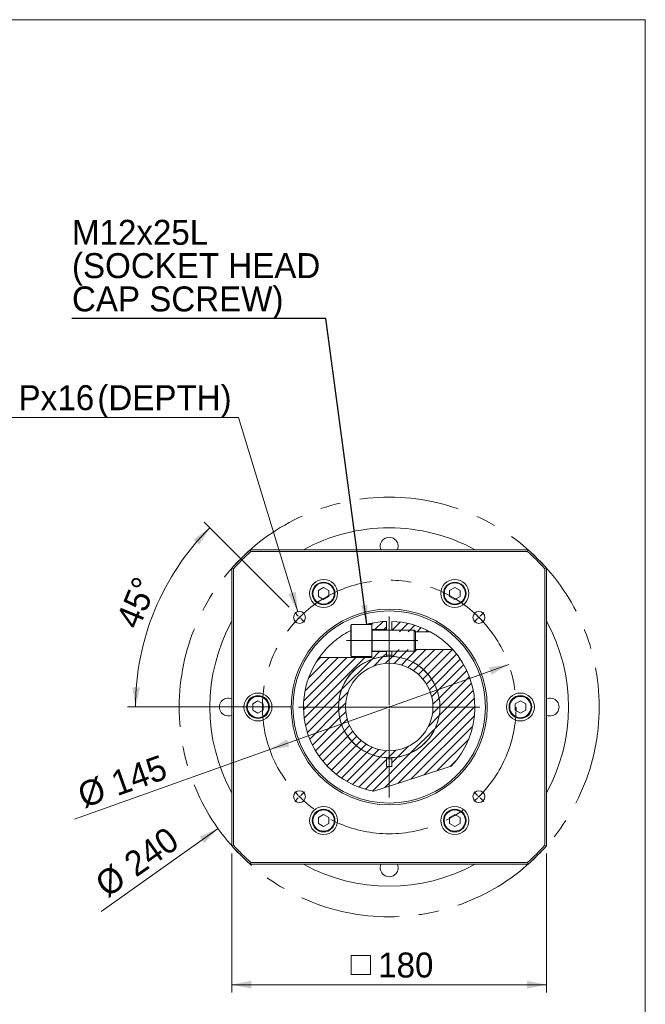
# Model space of a CAD drawing. Header units: millimetres. Extents: x 45 to 1292, y 45 to 900.
# Tile 4 of 4: x 934 to 1292, y 337 to 900. Entities that reach past the tile are written whole.
import ezdxf

# ---------------------------------------------------------------- set-up
doc = ezdxf.new("R2010")
doc.units = ezdxf.units.MM
doc.header["$LTSCALE"] = 4.5
doc.linetypes.add('CENTERX2', pattern=[20.32, 12.7, -2.54, 2.54, -2.54])
doc.styles.add('SLDTEXTSTYLE0', font='ARIAL.TTF', dxfattribs={"width": 0.948})
doc.styles.get("Standard").update_dxf_attribs({"font": 'ARIAL.TTF'})
doc.dimstyles.new('SLDDIMSTYLE10', dxfattribs={"dimtxt": 13.868921, "dimasz": 11.25, "dimexe": 0, "dimexo": 0.0625, "dimgap": 3.46723, "dimtad": 1, "dimdec": 4, "dimrnd": 1e-09, "dimzin": 12, "dimdsep": 46, "dimtxsty": 'SLDTEXTSTYLE0', "dimsah": 1, "dimcen": 0.09, "dimadec": 0, "dimazin": 0, "dimtfac": 1, "dimtdec": 4, "dimtmove": 0, "dimatfit": 3, "dimfxl": 0, "dimtolj": 1, "dimtzin": 12, "dimarcsym": 0})
doc.dimstyles.new('SLDDIMSTYLE2', dxfattribs={"dimtxt": 13.868921, "dimasz": 11.25, "dimexe": 0, "dimexo": 0.0625, "dimgap": 3.46723, "dimtad": 1, "dimdec": 4, "dimrnd": 1e-09, "dimzin": 12, "dimdsep": 46, "dimtxsty": 'SLDTEXTSTYLE0', "dimsah": 1, "dimcen": 0.09, "dimadec": 0, "dimazin": 0, "dimtfac": 1, "dimtdec": 4, "dimtofl": 0, "dimtmove": 0, "dimatfit": 3, "dimfxl": 0, "dimtolj": 1, "dimtzin": 12, "dimarcsym": 0})
doc.dimstyles.new('SLDDIMSTYLE5', dxfattribs={"dimtxt": 0, "dimasz": 11.25, "dimexe": 0, "dimexo": 0.0625, "dimgap": 0, "dimtad": 0, "dimtih": 1, "dimtoh": 1, "dimdec": 0, "dimrnd": 1e-09, "dimzin": 0, "dimdsep": 46, "dimtxsty": 'Standard', "dimsah": 1, "dimcen": 0.09, "dimadec": 0, "dimazin": 0, "dimtfac": 11.25, "dimtdec": 0, "dimtofl": 0, "dimtmove": 0, "dimatfit": 3, "dimfxl": 0, "dimtolj": 1, "dimtzin": 0, "dimarcsym": 0})
doc.dimstyles.new('SLDDIMSTYLE7', dxfattribs={"dimtxt": 13.868921, "dimasz": 11.25, "dimexe": 0, "dimexo": 0.0625, "dimgap": 3.46723, "dimtad": 0, "dimtih": 1, "dimtoh": 1, "dimdec": 0, "dimrnd": 1e-09, "dimzin": 12, "dimdsep": 46, "dimtxsty": 'SLDTEXTSTYLE0', "dimsah": 1, "dimcen": 0.09, "dimadec": 0, "dimazin": 0, "dimtfac": 1, "dimtdec": 4, "dimtofl": 0, "dimtmove": 0, "dimatfit": 3, "dimfxl": 0, "dimtolj": 1, "dimtzin": 12, "dimarcsym": 0})
doc.dimstyles.new('SLDDIMSTYLE8', dxfattribs={"dimtxt": 13.868921, "dimasz": 11.25, "dimexe": 0, "dimexo": 0.0625, "dimgap": 3.46723, "dimtad": 1, "dimdec": 4, "dimlfac": 4.5, "dimzin": 12, "dimdsep": 46, "dimtxsty": 'SLDTEXTSTYLE0', "dimsah": 1, "dimcen": 0.09, "dimadec": 4, "dimazin": 0, "dimtfac": 1, "dimtdec": 4, "dimtofl": 0, "dimtmove": 0, "dimatfit": 3, "dimfxl": 0, "dimtolj": 1, "dimtzin": 12, "dimarcsym": 0})
doc.dimstyles.new('SLDDIMSTYLE9', dxfattribs={"dimtxt": 13.868921, "dimasz": 11.25, "dimexe": 0, "dimexo": 0.0625, "dimgap": 3.46723, "dimtad": 1, "dimdec": 4, "dimrnd": 1e-09, "dimzin": 12, "dimdsep": 46, "dimtxsty": 'SLDTEXTSTYLE0', "dimsah": 1, "dimcen": 0.09, "dimadec": 0, "dimazin": 0, "dimtfac": 1, "dimtdec": 4, "dimtofl": 0, "dimtmove": 0, "dimatfit": 3, "dimfxl": 0, "dimtolj": 1, "dimtzin": 12, "dimarcsym": 0})

# ---------------------------------------------------------------- blocks, each defined once
blk = doc.blocks.new('*D34')
at = {"color": 7, "linetype": 'Continuous', "lineweight": 0}
blk.add_line((1047.28, 437.33), (980.46, 389.89), dxfattribs=at)
blk.add_solid([(1047.28, 437.33), (1036.81, 432.65), (1039.41, 428.98)], dxfattribs=at)
at = {"color": 7, "linetype": 'Continuous', "lineweight": 0, "char_height": 14.287, "attachment_point": 1, "rotation": 35.372, "style": 'SLDTEXTSTYLE0'}
for s, insert in [('240', (992.13, 420.74)), ('%%c', (975.63, 409.03))]:
    blk.add_mtext(s, dxfattribs=dict(at, insert=insert))
blk = doc.blocks.new('*D35')
at = {"color": 7, "linetype": 'Continuous', "lineweight": 0}
for q in [(1213.42, 531.14), (965.21, 442.66)]:
    blk.add_line((1076.84, 482.45), q, dxfattribs=at)
for points in [[(1213.42, 531.14), (1202.07, 529.48), (1203.58, 525.24)], [(1076.84, 482.45), (1088.19, 484.11), (1086.68, 488.35)]]:
    blk.add_solid(points, dxfattribs=at)
at = {"color": 7, "linetype": 'Continuous', "lineweight": 0, "char_height": 14.287, "attachment_point": 1, "rotation": 19.6207, "style": 'SLDTEXTSTYLE0'}
for s, insert in [('145', (984.82, 469.17)), ('%%c', (965.77, 462.38))]:
    blk.add_mtext(s, dxfattribs=dict(at, insert=insert))
blk = doc.blocks.new('SW_SYMBOL_MOD_BOX')
at = {"color": 0, "linetype": 'Continuous', "lineweight": 0}
for p, q in [((900, 900), (900, 3600)), ((900, 3600), (3600, 3600)), ((3600, 3600), (3600, 900)), ((900, 900), (3600, 900))]:
    blk.add_line(p, q, dxfattribs=at)
blk = doc.blocks.new('*D36')
at = {"color": 7, "linetype": 'Continuous', "lineweight": 0}
for p, q in [((1055.13, 422.92), (1055.13, 343.43)), ((1235.13, 422.92), (1235.13, 343.43)), ((1055.13, 347.93), (1235.13, 347.93))]:
    blk.add_line(p, q, dxfattribs=at)
for points in [[(1055.13, 347.93), (1066.38, 345.68), (1066.38, 350.18)], [(1235.13, 347.93), (1223.88, 350.18), (1223.88, 345.68)]]:
    blk.add_solid(points, dxfattribs=at)
at = {"color": 7, "linetype": 'Continuous', "lineweight": 0, "xscale": 0.004092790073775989, "yscale": 0.004092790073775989, "zscale": 0.004092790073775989}
blk.add_blockref('SW_SYMBOL_MOD_BOX', (1119.67, 349.99), dxfattribs=at)
at = {"color": 7, "linetype": 'Continuous', "lineweight": 0, "insert": (1138.84, 366.34), "char_height": 14.287, "attachment_point": 1, "style": 'SLDTEXTSTYLE0'}
blk.add_mtext('180', dxfattribs=at)
blk = doc.blocks.new('*D38')
at = {"color": 7, "linetype": 'Continuous', "lineweight": 0}
for p, q in [((1058.97, 672.48), (830.7, 672.48)), ((1092.87, 561.31), (1058.97, 672.48))]:
    blk.add_line(p, q, dxfattribs=at)
blk.add_solid([(1092.87, 561.31), (1091.74, 572.73), (1087.44, 571.42)], dxfattribs=at)
at = {"color": 7, "linetype": 'Continuous', "lineweight": 0, "attachment_point": 1, "style": 'SLDTEXTSTYLE0'}
for s, insert, char_height in [('4', (836.66, 690.9), 14.29), ('M8x1.25', (854.41, 690.9), 14.287), ('Px', (933.27, 690.9), 14.287), ('16', (955.49, 690.9), 14.287), ('(DEPTH)', (978.33, 690.9), 14.287), ('-', (848.07, 690.9), 14.29)]:
    blk.add_mtext(s, dxfattribs=dict(at, insert=insert, char_height=char_height))
blk = doc.blocks.new('*D39')
at = {"color": 7, "linetype": 'Continuous', "lineweight": 0}
for p, q in [((1087.93, 564), (1039.4, 612.52)), ((1088.87, 506.8), (995.61, 506.8))]:
    blk.add_line(p, q, dxfattribs=at)
blk.add_arc((1145.13, 506.8), 145.02, 135, 180, dxfattribs=at)
for points in [[(1042.58, 609.34), (1033.29, 602.61), (1036.59, 599.56)], [(1000.11, 506.8), (1002.79, 517.95), (998.29, 518.12)]]:
    blk.add_solid(points, dxfattribs=at)
at = {"color": 7, "linetype": 'Continuous', "lineweight": 0, "insert": (988.62, 556.05), "char_height": 14.287, "attachment_point": 1, "rotation": 67.5, "style": 'SLDTEXTSTYLE0'}
blk.add_mtext('45°', dxfattribs=at)
blk = doc.blocks.new('SW_NOTE_3')
at = {"color": 0, "linetype": 'Continuous', "lineweight": 0, "attachment_point": 1, "style": 'SLDTEXTSTYLE0'}
for s, insert, char_height in [('M12x25L', (0.01, 56.52), 14.287), ('(SOCKET HEAD', (0.01, 37.47), 14.2875), ('CAP SCREW)', (0.01, 18.42), 14.287)]:
    blk.add_mtext(s, dxfattribs=dict(at, insert=insert, char_height=char_height))
blk = doc.blocks.new('SW_CENTERMARKSYMBOL_1')
at = {"color": 0, "linetype": 'Continuous', "lineweight": 0}
for p, q in [((-0.71, 0.71), (-2.76, 2.76)), ((0, 0), (-0.35, 0.35)), ((0, 0), (0.35, -0.35)), ((51.27, -50.27), (51.27, 0.5)), ((102.53, 0), (102.18, -0.35)), ((102.53, 0), (102.88, 0.35)), ((103.24, 0.71), (105.29, 2.76)), ((0.71, -0.71), (2.76, -2.76)), ((101.82, -0.71), (99.77, -2.76)), ((50.27, -51.27), (-0.5, -51.27)), ((51.27, -51.27), (50.77, -51.27)), ((51.27, -51.27), (51.27, -50.77)), ((51.27, -51.27), (51.27, -51.77)), ((51.27, -51.27), (51.77, -51.27)), ((51.27, -52.27), (51.27, -103.03)), ((52.27, -51.27), (103.03, -51.27)), ((0.71, -101.82), (2.76, -99.77)), ((101.82, -101.82), (99.77, -99.77)), ((-0.71, -103.24), (-2.76, -105.29)), ((0, -102.53), (-0.35, -102.88)), ((0, -102.53), (0.35, -102.18)), ((102.53, -102.53), (102.18, -102.18)), ((102.53, -102.53), (102.88, -102.88)), ((103.24, -103.24), (105.29, -105.29))]:
    blk.add_line(p, q, dxfattribs=at)
for start, end in [(135, 135.3951), (134.6049, 135), (131.9179, 134.2097), (45.7903, 48.0821), (45, 45.3951), (44.6049, 45), (135.7903, 138.0821), (41.9179, 44.2097), (221.9179, 224.2097), (315.7903, 318.0821), (224.6049, 225), (225, 225.3951), (225.7903, 228.0821), (311.9179, 314.2097), (314.6049, 315), (315, 315.3951)]:
    blk.add_arc((51.27, -51.27), 72.5, start, end, dxfattribs=at)

msp = doc.modelspace()

# ---------------------------------------------------------------- hatches: boundary and pattern name
at = {"linetype": 'Continuous', "lineweight": 0}
h = msp.add_hatch(dxfattribs=at)
h.set_pattern_fill('ANSI31', scale=1.125, style=0)
edge = h.paths.add_edge_path(flags=0)
edge.add_arc((1145.130329, 506.79505), 49, 91.75422649, 102.96946885)
edge.add_line((1134.13317, 554.54505), (1135.130329, 554.54505))
edge.add_line((1135.130329, 554.54505), (1135.130329, 551.04505))
edge.add_line((1135.130329, 551.04505), (1143.630329, 551.04505))
edge.add_line((1143.630329, 551.04505), (1143.630329, 555.772085))
h = msp.add_hatch(dxfattribs=at)
h.set_pattern_fill('ANSI31', scale=1.125, style=0)
edge = h.paths.add_edge_path(flags=0)
edge.add_arc((1145.130329, 506.79505), 49, 61.59316607, 88.24577351)
edge.add_line((1146.630329, 555.772085), (1146.630329, 549.89505))
edge.add_line((1146.630329, 549.89505), (1168.441056, 549.89505))
h = msp.add_hatch(dxfattribs=at)
h.set_pattern_fill('ANSI31', scale=1.125, style=0)
edge = h.paths.add_edge_path(flags=0)
edge.add_arc((1145.130329, 506.79505), 29, 92.96489785, 267.03510215, ccw=False)
edge.add_line((1143.630329, 535.756231), (1143.630329, 538.54505))
edge.add_line((1143.630329, 538.54505), (1135.130329, 538.54505))
edge.add_line((1135.130329, 538.54505), (1135.130329, 535.04505))
edge.add_line((1135.130329, 535.04505), (1105.093627, 535.04505))
edge.add_arc((1145.130329, 506.79505), 49, 144.79310748, 259.59316607)
edge.add_line((1136.279142, 458.601103), (1180.61878, 473.007925))
edge.add_arc((1145.130329, 506.79505), 49, 316.40683393, 402.1774186)
edge.add_line((1181.442723, 539.69505), (1146.630329, 539.69505))
edge.add_line((1146.630329, 539.69505), (1146.630329, 535.756231))
edge.add_arc((1145.130329, 506.79505), 29, -87.03510215, 87.03510215, ccw=False)
edge.add_line((1146.630329, 477.833869), (1146.630329, 472.79505))
edge.add_line((1146.630329, 472.79505), (1143.630329, 472.79505))
edge.add_line((1143.630329, 472.79505), (1143.630329, 477.833869))
h = msp.add_hatch(dxfattribs=at)
h.set_pattern_fill('ANSI31', scale=1.125, style=0)
edge = h.paths.add_edge_path(flags=0)
edge.add_arc((1145.130329, 506.79505), 29, 0, 360)
edge = h.paths.add_edge_path(flags=0)
edge.add_arc((1145.130329, 506.79505), 25, 0, 360)

# ---------------------------------------------------------------- linework, layer by layer
at = {"color": 7, "linetype": 'Continuous', "lineweight": 0}
for p, q in [((45, 900), (1291.5, 900)), ((1291.5, 900), (1291.5, 45))]:
    msp.add_line(p, q, dxfattribs=at)
at = {"color": 7, "linetype": 'Continuous', "lineweight": 15}
for p, q in [((1065.757789, 596.795053), (1224.502869, 596.795053)), ((1065.757789, 596.795053), (1066.136658, 595.795051)), ((1224.124, 595.795051), (1066.136658, 595.795051)), ((1224.124, 595.795051), (1224.502869, 596.795053)), ((1055.130325, 586.16759), (1056.130327, 585.78872)), ((1055.130325, 427.42251), (1055.130325, 586.16759)), ((1234.13033, 585.78872), (1235.130332, 586.16759)), ((1235.130332, 586.16759), (1235.130332, 427.42251)), ((1056.130327, 585.78872), (1056.130327, 427.801379)), ((1234.13033, 427.801379), (1234.13033, 585.78872)), ((1107.630327, 575.211057), (1104.630329, 573.479005)), ((1110.63033, 573.479005), (1107.630327, 575.211057)), ((1182.63033, 575.211057), (1179.630328, 573.479005)), ((1185.630329, 573.479005), (1182.63033, 575.211057)), ((1104.630329, 573.479005), (1104.630329, 570.014902)), ((1104.630329, 570.014902), (1107.630327, 568.282855)), ((1107.630327, 568.282855), (1110.63033, 570.014902)), ((1110.63033, 570.014902), (1110.63033, 573.479005)), ((1179.630328, 573.479005), (1179.630328, 570.014902)), ((1179.630328, 570.014902), (1182.63033, 568.282855)), ((1182.63033, 568.282855), (1185.630329, 570.014902)), ((1185.630329, 570.014902), (1185.630329, 573.479005)), ((1123.430329, 553.930049), (1123.130329, 553.410434)), ((1123.130329, 536.179665), (1123.130329, 553.410434)), ((1135.130329, 553.930049), (1123.430329, 553.930049)), ((1123.430329, 535.66005), (1123.430329, 553.930049)), ((1134.13317, 554.54505), (1135.130329, 554.54505)), ((1135.130329, 553.930049), (1135.130329, 554.54505)), ((1135.130329, 535.66005), (1135.130329, 553.930049)), ((1143.630329, 551.04505), (1143.630329, 555.772086)), ((1146.630329, 555.772086), (1146.630329, 550.795049)), ((1135.130329, 551.04505), (1143.630329, 551.04505)), ((1159.330329, 550.795049), (1135.330329, 550.795049)), ((1143.630329, 550.795049), (1143.630329, 551.04505)), ((1160.130329, 549.995051), (1159.330329, 550.795049)), ((1159.330329, 538.795051), (1159.330329, 550.795049)), ((1160.130329, 539.59505), (1160.130329, 549.995051)), ((1160.130329, 549.895049), (1168.441055, 549.895049)), ((1123.130329, 536.179665), (1123.430329, 535.66005)), ((1123.430329, 535.66005), (1135.130329, 535.66005)), ((1143.630329, 538.545051), (1135.130329, 538.545051)), ((1135.130329, 535.045049), (1135.130329, 535.66005)), ((1135.330329, 538.795051), (1159.330329, 538.795051)), ((1143.630329, 538.545051), (1143.630329, 538.795051)), ((1143.630329, 535.756231), (1143.630329, 538.545051)), ((1143.630329, 536.457147), (1146.630329, 536.457147)), ((1146.630329, 538.795051), (1146.630329, 535.756231)), ((1159.330329, 538.795051), (1160.130329, 539.59505)), ((1181.442723, 539.695052), (1160.130329, 539.695052)), ((1135.130329, 535.045049), (1105.093628, 535.045049)), ((1070.130326, 510.259151), (1067.130327, 508.5271)), ((1067.130327, 508.5271), (1067.130327, 505.062999)), ((1073.130332, 508.5271), (1070.130326, 510.259151)), ((1073.130332, 505.062999), (1073.130332, 508.5271)), ((1220.130332, 510.259151), (1217.130326, 508.5271)), ((1217.130326, 508.5271), (1217.130326, 505.062999)), ((1223.130331, 508.5271), (1220.130332, 510.259151)), ((1223.130331, 505.062999), (1223.130331, 508.5271)), ((1067.130327, 505.062999), (1070.130326, 503.330948)), ((1070.130326, 503.330948), (1073.130332, 505.062999)), ((1217.130326, 505.062999), (1220.130332, 503.330948)), ((1220.130332, 503.330948), (1223.130331, 505.062999)), ((1143.630329, 472.795048), (1143.630329, 477.833868)), ((1146.630329, 477.833868), (1146.630329, 472.795048)), ((1136.279143, 458.601103), (1180.618782, 473.007926)), ((1146.630329, 472.795048), (1143.630329, 472.795048)), ((1107.630327, 445.307245), (1104.630329, 443.575197)), ((1110.63033, 443.575197), (1107.630327, 445.307245)), ((1182.63033, 445.307245), (1179.630328, 443.575197)), ((1185.630329, 443.575197), (1182.63033, 445.307245)), ((1104.630329, 443.575197), (1104.630329, 440.111094)), ((1104.630329, 440.111094), (1107.630327, 438.379043)), ((1107.630327, 438.379043), (1110.63033, 440.111094)), ((1110.63033, 440.111094), (1110.63033, 443.575197)), ((1179.630328, 443.575197), (1179.630328, 440.111094)), ((1179.630328, 440.111094), (1182.63033, 438.379043)), ((1182.63033, 438.379043), (1185.630329, 440.111094)), ((1185.630329, 440.111094), (1185.630329, 443.575197)), ((1055.130325, 427.42251), (1056.130327, 427.801379)), ((1234.13033, 427.801379), (1235.130332, 427.42251)), ((1065.757789, 416.795046), (1066.136658, 417.795048)), ((1066.136658, 417.795048), (1224.124, 417.795048)), ((1224.124, 417.795048), (1224.502869, 416.795046)), ((1224.502869, 416.795046), (1065.757789, 416.795046))]:
    msp.add_line(p, q, dxfattribs=at)
at = {"color": 8, "linetype": 'Continuous', "lineweight": 15}
msp.add_line((1135.330329, 538.795051), (1135.330329, 550.795049), dxfattribs=at)
at = {"color": 7, "linetype": 'CENTERX2', "lineweight": 0, "ltscale": 4.5}
msp.add_line((1120.699608, 544.79505), (1161.580329, 544.79505), dxfattribs=at)
at = {"color": 7, "linetype": 'Continuous', "lineweight": 15, "flags": 128}
msp.add_lwpolyline([(1146.630329, 477.132953), (1145.130329, 477.09505), (1143.630329, 477.132953)], dxfattribs=at)
at = {"color": 7, "linetype": 'CENTERX2', "lineweight": 0}
for radius in [120, 72.5]:
    msp.add_circle((1145.130329, 506.79505), radius, dxfattribs=at)
at = {"color": 7, "linetype": 'Continuous', "lineweight": 15}
for centre, radius in [((1107.630329, 571.746955), 8), ((1107.630329, 571.746955), 6.5), ((1107.630329, 571.746955), 6.1), ((1182.630329, 571.746955), 8), ((1182.630329, 571.746955), 6.5), ((1182.630329, 571.746955), 6.1), ((1145.130329, 506.79505), 56), ((1145.130329, 506.79505), 55), ((1093.865087, 558.060291), 3.4), ((1196.395571, 558.060291), 3.4), ((1145.130329, 506.79505), 29), ((1145.130329, 506.79505), 25), ((1070.130329, 506.79505), 8), ((1070.130329, 506.79505), 6.5), ((1070.130329, 506.79505), 6.1), ((1220.130329, 506.79505), 8), ((1220.130329, 506.79505), 6.5), ((1220.130329, 506.79505), 6.1), ((1093.865087, 455.529808), 3.4), ((1196.395571, 455.529808), 3.4), ((1107.630329, 441.843144), 8), ((1107.630329, 441.843144), 6.5), ((1107.630329, 441.843144), 6.1), ((1182.630329, 441.843144), 8), ((1182.630329, 441.843144), 6.5), ((1182.630329, 441.843144), 6.1)]:
    msp.add_circle(centre, radius, dxfattribs=at)
for centre, radius, start, end in [((1145.130329, 506.79505), 102.5, 90, 118.59212264), ((1145.130329, 506.79505), 102.5, 61.40787736, 90), ((1145.130329, 598.79505), 5.1, 336.91122756, 203.08877244), ((1145.130329, 506.79505), 120, 131.40962211, 138.59037789), ((1145.130329, 506.79505), 119, 131.59127714, 138.40872286), ((1145.130329, 506.79505), 119, 41.59127714, 48.40872286), ((1145.130329, 506.79505), 120, 41.40962211, 48.59037789), ((1145.130329, 506.79505), 102.5, 151.40787736, 208.59212264), ((1145.130329, 506.79505), 49, 91.75422649, 102.96946885), ((1145.130329, 506.79505), 49, 61.59316607, 88.24577351), ((1145.130329, 506.79505), 102.5, 331.40787736, 28.59212264), ((1135.330329, 550.99505), 0.2, 180, 270), ((1145.130329, 506.79505), 29, 92.96489785, 267.03510215), ((1135.330329, 538.59505), 0.2, 90, 180), ((1145.130329, 506.79505), 29, 272.96489785, 87.03510215), ((1145.130329, 506.79505), 49, 316.40683393, 42.1774186), ((1145.130329, 506.79505), 49, 144.79310748, 259.59316607), ((1053.130329, 506.79505), 5.1, 66.91122756, 293.08877244), ((1237.130329, 506.79505), 5.1, 246.91122756, 113.08877244), ((1145.130329, 506.79505), 120, 221.40962211, 228.59037789), ((1145.130329, 506.79505), 119, 221.59127714, 228.40872286), ((1145.130329, 506.79505), 119, 311.59127714, 318.40872286), ((1145.130329, 506.79505), 120, 311.40962211, 318.59037789), ((1145.130329, 506.79505), 102.5, 241.40787736, 298.59212264), ((1145.130329, 414.79505), 5.1, 156.91122756, 23.08877244)]:
    msp.add_arc(centre, radius, start, end, dxfattribs=at)
for points, knots in [([(1131.763033, 553.930049), (1132.016164, 554.003021), (1132.78064, 554.223402), (1133.629626, 554.427385), (1134.088387, 554.534832), (1134.120783, 554.542223), (1134.13317, 554.54505)], [0, 0, 0, 0, 0.2255531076, 0.6811863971, 0.8780932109, 1, 1, 1, 1]), ([(1105.093628, 535.045049), (1105.103226, 535.058645), (1105.135365, 535.104169), (1105.547229, 535.68602), (1106.561026, 537.040888), (1107.951258, 538.742685), (1109.517613, 540.472561), (1111.297887, 542.276892), (1113.483412, 544.250897), (1116.484515, 546.615318), (1119.7209, 548.793509), (1122.119371, 550.013641), (1123.130329, 550.527927)], [0, 0, 0, 0, 0.0390713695, 0.1308314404, 0.2252475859, 0.329624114, 0.4079825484, 0.4864543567, 0.5981518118, 0.7100420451, 0.8777823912, 1, 1, 1, 1]), ([(1168.441055, 549.895049), (1168.456402, 549.886766), (1168.495883, 549.865457), (1168.933468, 549.627181), (1170.063456, 548.989651), (1171.779129, 547.93963), (1173.728694, 546.602468), (1175.864144, 544.997109), (1177.975155, 543.197362), (1179.737371, 541.500244), (1180.757052, 540.442228), (1181.337052, 539.812292), (1181.408025, 539.733548), (1181.442723, 539.695052)], [0, 0, 0, 0, 0.0303205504, 0.0780039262, 0.1517121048, 0.2873846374, 0.3935093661, 0.4996540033, 0.6666629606, 0.7796936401, 0.8654232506, 0.934207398, 1, 1, 1, 1])]:
    msp.add_open_spline(points, degree=3, knots=knots, dxfattribs=at)

# ---------------------------------------------------------------- block references
at = {"color": 7, "linetype": 'Continuous', "lineweight": 0}
for name, p in [('SW_NOTE_3', (963.814424, 728.973439)), ('SW_CENTERMARKSYMBOL_1', (1093.865087, 558.060291))]:
    msp.add_blockref(name, p, dxfattribs=at)

# ---------------------------------------------------------------- dimensions: what is measured, and where the dimension line sits
dim = msp.add_diameter_dim_2p(p1=(1094.04013, 557.486392), p2=(1092.87318, 561.312386), text='<>-M8x1.25Px16(DEPTH)\\P', dimstyle='SLDDIMSTYLE7', override={"dimpost": '<>'}, dxfattribs=at)
dim.commit()
dim.dimension.update_dxf_attribs({"geometry": '*D38', "text_midpoint": (943.144207, 683.129747), "dimtype": 163})
dim = msp.add_angular_dim_2l(base=(1011.146767, 562.292858), line1=((1091.107371, 560.818008), (1096.622804, 555.302575)), line2=((1196.895571, 506.79505), (1093.365087, 506.79505)), dimstyle='SLDDIMSTYLE8', dxfattribs=at)
dim.commit()
dim.dimension.update_dxf_attribs({"geometry": '*D39', "text_midpoint": (1011.146767, 562.292858), "dimtype": 162})
for p1, p2, dimstyle, picture, middle in [((1242.979598, 576.261016), (1047.28106, 437.329083), 'SLDDIMSTYLE9', '*D34', (1007.201652, 408.87559)), ((1076.839934, 482.450195), (1213.420724, 531.139904), 'SLDDIMSTYLE10', '*D35', (996.085932, 453.662216))]:
    dim = msp.add_diameter_dim_2p(p1=p1, p2=p2, dimstyle=dimstyle, dxfattribs=at)
    dim.commit()
    dim.dimension.update_dxf_attribs({"geometry": picture, "text_midpoint": middle, "dimtype": 163})
dim = msp.add_linear_dim(base=(1235.130329, 347.925877), p1=(1055.130329, 427.42251), p2=(1235.130329, 427.42251), text='{\\fGDT;o}<>', dimstyle='SLDDIMSTYLE2', dxfattribs=at)
dim.commit()
dim.dimension.update_dxf_attribs({"geometry": '*D36', "text_midpoint": (1145.130329, 347.925877), "dimtype": 160})

# ---------------------------------------------------------------- leaders
msp.add_leader([(1132.345678, 553.93005), (1108.938557, 728.973439), (963.814424, 728.973439)], dimstyle='SLDDIMSTYLE5', dxfattribs=at)

doc.saveas('drawing.dxf')
